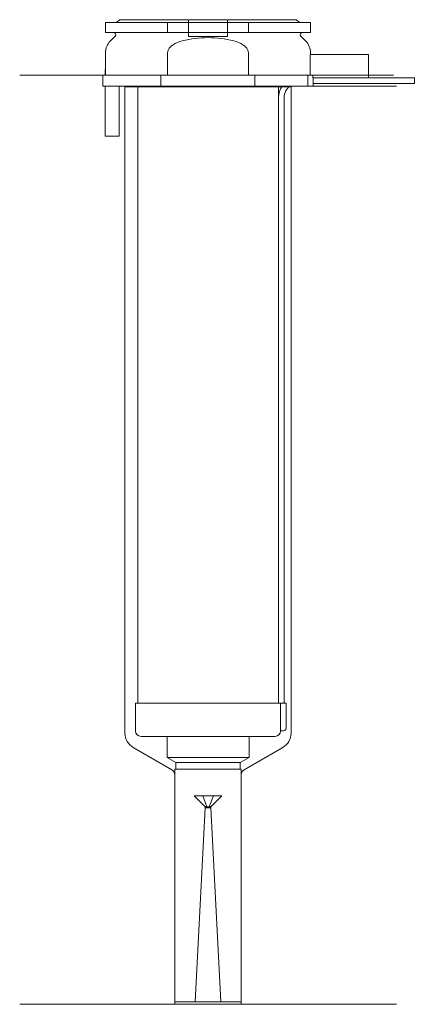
# Model space of a CAD drawing. Header units: millimetres. Extents: x 24 to 95, y 107 to 284.
import ezdxf
from ezdxf.lldxf.tags import DXFTag

# ---------------------------------------------------------------- set-up
doc = ezdxf.new("R2010")
doc.units = ezdxf.units.MM
doc.layers.add('201', color=7, linetype='Continuous', true_color=0xffffff)
doc.layers.add('30', color=7, linetype='Continuous', true_color=0xffffff)
tags = doc.linetypes.add('DASHED', pattern=[25.72, 12.86, -12.86]).pattern_tags.tags
tags[6:7] = [DXFTag(74, 4), DXFTag(75, 0), DXFTag(340, '0'), DXFTag(46, 0.0), DXFTag(50, 0.0), DXFTag(44, 0.0), DXFTag(45, 0.0)]
tags[4:5] = [DXFTag(74, 4), DXFTag(75, 0), DXFTag(340, '0'), DXFTag(46, 0.0), DXFTag(50, 0.0), DXFTag(44, 0.0), DXFTag(45, 0.0)]

msp = doc.modelspace()

# ---------------------------------------------------------------- linework, layer by layer
at = {"layer": '201', "color": 113, "linetype": 'Continuous', "lineweight": 18}
for p, q in [((38.53, 274.31), (23.53, 274.31)), ((38.53, 274.31), (38.53, 272.31)), ((86.53, 274.31), (90.99, 274.31)), ((42.43, 272.31), (42.53, 272.21)), ((42.53, 272.21), (42.53, 155.6)), ((42.53, 272.21), (44.83, 272.21)), ((70.23, 272.21), (70.84, 272.21)), ((72.15, 272.21), (72.53, 272.21)), ((72.53, 272.21), (72.63, 272.31)), ((72.53, 155.6), (72.53, 272.21)), ((76.53, 272.31), (91.53, 272.31)), ((44.03, 153), (51.02, 148.97)), ((64.03, 148.97), (71.03, 153)), ((51.52, 148.1), (51.52, 106.68)), ((63.53, 106.68), (63.53, 148.1)), ((51.52, 106.68), (23.53, 106.68)), ((51.52, 106.68), (63.53, 106.68)), ((91.53, 106.68), (63.53, 106.68))]:
    msp.add_line(p, q, dxfattribs=at)
at = {"layer": '201', "color": 113, "linetype": 'DASHED', "lineweight": 13}
for p, q in [((50.23, 274.31), (64.82, 274.31)), ((75.55, 274.31), (75.55, 272.31)), ((76.48, 274.31), (86.53, 274.31)), ((44.83, 272.21), (70.23, 272.21)), ((70.84, 272.21), (72.15, 272.21))]:
    msp.add_line(p, q, dxfattribs=at)
at = {"layer": '201', "color": 113, "linetype": 'Continuous', "lineweight": 18}
for centre, radius, start, end in [((45.53, 155.6), 3, 180, 240), ((69.53, 155.6), 3, 300, 360), ((50.52, 148.1), 1, 0, 60), ((64.53, 148.1), 1, 120, 180)]:
    msp.add_arc(centre, radius, start, end, dxfattribs=at)
at = {"layer": '30', "color": 113, "linetype": 'Continuous', "lineweight": 18}
for p, q in [((41.53, 284.31), (41.03, 283.81)), ((73.53, 284.31), (41.53, 284.31)), ((74.03, 283.81), (73.53, 284.31)), ((50.23, 283.81), (39.03, 283.81)), ((39.03, 283.81), (39.03, 282.01)), ((50.23, 283.81), (64.82, 283.81)), ((50.23, 282.01), (50.23, 283.81)), ((64.82, 283.81), (64.82, 282.01)), ((76.03, 283.81), (64.82, 283.81)), ((76.03, 282.01), (76.03, 283.81)), ((50.23, 282.01), (39.03, 282.01)), ((40.76, 281.33), (39.9, 280.48)), ((56.22, 282.01), (50.23, 282.01)), ((64.82, 282.01), (58.83, 282.01)), ((76.03, 282.01), (64.82, 282.01)), ((75.15, 280.48), (74.29, 281.33)), ((39.03, 278.35), (39.03, 275.31)), ((50.23, 274.31), (50.23, 278.35)), ((64.82, 278.35), (64.82, 274.31)), ((86.53, 278.01), (75.98, 278.01)), ((75.98, 278.01), (75.98, 274.31)), ((76.03, 278.01), (76.03, 278.35)), ((86.53, 273.81), (86.53, 278.01)), ((38.53, 274.31), (49.04, 274.31)), ((38.53, 274.31), (38.53, 272.31)), ((38.98, 275.31), (39.03, 275.31)), ((38.98, 275.31), (38.98, 274.31)), ((39.03, 274.31), (39.03, 275.31)), ((49.04, 274.31), (50.23, 274.31)), ((49.04, 272.31), (49.04, 274.31)), ((64.82, 274.31), (66.01, 274.31)), ((66.01, 274.31), (76.48, 274.31)), ((66.01, 274.31), (66.01, 272.31)), ((76.48, 274.31), (76.48, 273.81)), ((86.53, 273.81), (76.48, 273.81)), ((94.78, 273.81), (76.53, 273.81)), ((94.78, 273.81), (94.78, 272.81)), ((49.04, 272.31), (38.53, 272.31)), ((38.98, 272.31), (38.98, 263.31)), ((41.48, 263.31), (41.48, 272.31)), ((44.83, 272.31), (44.83, 161.01)), ((66.01, 272.31), (49.04, 272.31)), ((76.53, 272.31), (66.01, 272.31)), ((70.23, 161.01), (70.23, 272.31)), ((76.53, 272.81), (94.78, 272.81)), ((76.53, 272.31), (76.53, 272.81)), ((70.28, 270.31), (70.28, 161.01)), ((71.28, 161.01), (71.28, 270.31)), ((38.98, 263.31), (41.48, 263.31)), ((44.43, 161.01), (44.43, 156.01)), ((44.43, 161.01), (70.6, 161.01)), ((71.63, 161.01), (70.6, 161.01)), ((70.6, 161.01), (70.6, 156.51)), ((71.63, 156.51), (71.63, 161.01)), ((69.63, 155.01), (45.43, 155.01)), ((50.13, 155.01), (50.13, 151.23)), ((64.93, 151.23), (64.93, 155.01)), ((71.13, 156.01), (70.62, 156.01)), ((50.13, 151.23), (64.93, 151.23)), ((50.13, 151.23), (51.72, 150.31)), ((63.33, 150.31), (64.93, 151.23)), ((51.72, 150.31), (63.33, 150.31)), ((51.72, 150.31), (51.72, 149.11)), ((63.33, 149.11), (63.33, 150.31)), ((51.52, 149.11), (63.53, 149.11)), ((51.52, 149.11), (51.52, 107.11)), ((63.53, 107.11), (63.53, 149.11)), ((51.52, 107.11), (63.53, 107.11))]:
    msp.add_line(p, q, dxfattribs=at)
at = {"layer": '30', "color": 113, "linetype": 'DASHED', "lineweight": 13}
for p, q in [((54.03, 284.31), (54.03, 281.31)), ((61.03, 281.31), (61.03, 284.31)), ((61.03, 281.31), (54.03, 281.31)), ((55.03, 144.31), (57.03, 142.31)), ((55.03, 144.31), (60.03, 144.31)), ((56.57, 144.31), (57.33, 142.31)), ((57.73, 142.31), (58.49, 144.31)), ((58.03, 142.31), (60.03, 144.31)), ((57.03, 142.11), (55.19, 107.11)), ((57.03, 142.31), (58.03, 142.31)), ((57.03, 142.31), (57.03, 142.11)), ((57.03, 142.11), (58.03, 142.11)), ((58.03, 142.11), (58.03, 142.31)), ((59.86, 107.11), (58.03, 142.11))]:
    msp.add_line(p, q, dxfattribs=at)
at = {"layer": '30', "color": 113, "linetype": 'Continuous', "lineweight": 18}
for centre, radius, start, end in [((40.48, 281.61), 0.4, 315, 90), ((74.58, 281.61), 0.4, 90, 225), ((42.03, 278.35), 3, 135, 180), ((73.03, 278.35), 3, 0, 45), ((73.78, 270.31), 3.5, 145.092, 180), ((73.78, 270.31), 2.5, 126.8858, 180), ((71.13, 156.51), 0.5, 270, 0), ((45.43, 156.01), 1, 180, 270), ((69.63, 156.01), 1, 270, 0)]:
    msp.add_arc(centre, radius, start, end, dxfattribs=at)
msp.add_open_spline([(52.89, 280.48), (55.93, 281.28), (59.15, 281.27), (62.16, 280.48)], degree=3, dxfattribs=at)
for points, knots in [([(56.22, 282.01), (56.65, 282.01), (57.08, 282.01), (57.94, 282.01), (58.39, 282.01), (58.83, 282.01)], [0, 0, 0, 0, 0.5, 0.5, 1, 1, 1, 1]), ([(50.23, 278.35), (50.23, 278.96), (50.71, 279.47), (51.73, 280.12), (52.31, 280.32), (52.89, 280.48)], [0, 0, 0, 0, 0.5, 0.5, 1, 1, 1, 1]), ([(62.16, 280.48), (62.75, 280.32), (63.31, 280.12), (64.34, 279.47), (64.82, 278.97), (64.82, 278.35)], [0, 0, 0, 0, 0.5, 0.5, 1, 1, 1, 1]), ([(76.53, 272.81), (76.53, 272.81), (76.53, 272.82), (76.52, 272.86), (76.52, 272.89), (76.52, 272.96), (76.52, 273), (76.52, 273.1), (76.52, 273.15), (76.52, 273.26), (76.52, 273.32), (76.52, 273.43), (76.52, 273.48), (76.52, 273.58), (76.52, 273.63), (76.52, 273.71), (76.52, 273.74), (76.52, 273.79), (76.53, 273.8), (76.53, 273.81), (76.53, 273.81), (76.53, 273.81)], [0, 0, 0, 0, 0.107416, 0.107416, 0.214831, 0.214831, 0.322269, 0.322269, 0.429723, 0.429723, 0.537152, 0.537152, 0.644553, 0.644553, 0.751968, 0.751968, 0.859417, 0.859417, 0.966866, 0.966866, 1, 1, 1, 1]), ([(70.6, 156.51), (70.6, 156.46), (70.6, 156.4), (70.6, 156.3), (70.6, 156.25), (70.61, 156.16), (70.61, 156.12), (70.61, 156.06), (70.62, 156.04), (70.62, 156.02), (70.62, 156.01), (70.62, 156.01)], [0, 0, 0, 0, 0.208202, 0.208202, 0.416635, 0.416635, 0.625338, 0.625338, 0.835614, 0.835614, 1, 1, 1, 1])]:
    msp.add_open_spline(points, degree=3, knots=knots, dxfattribs=at)

doc.saveas('drawing.dxf')
